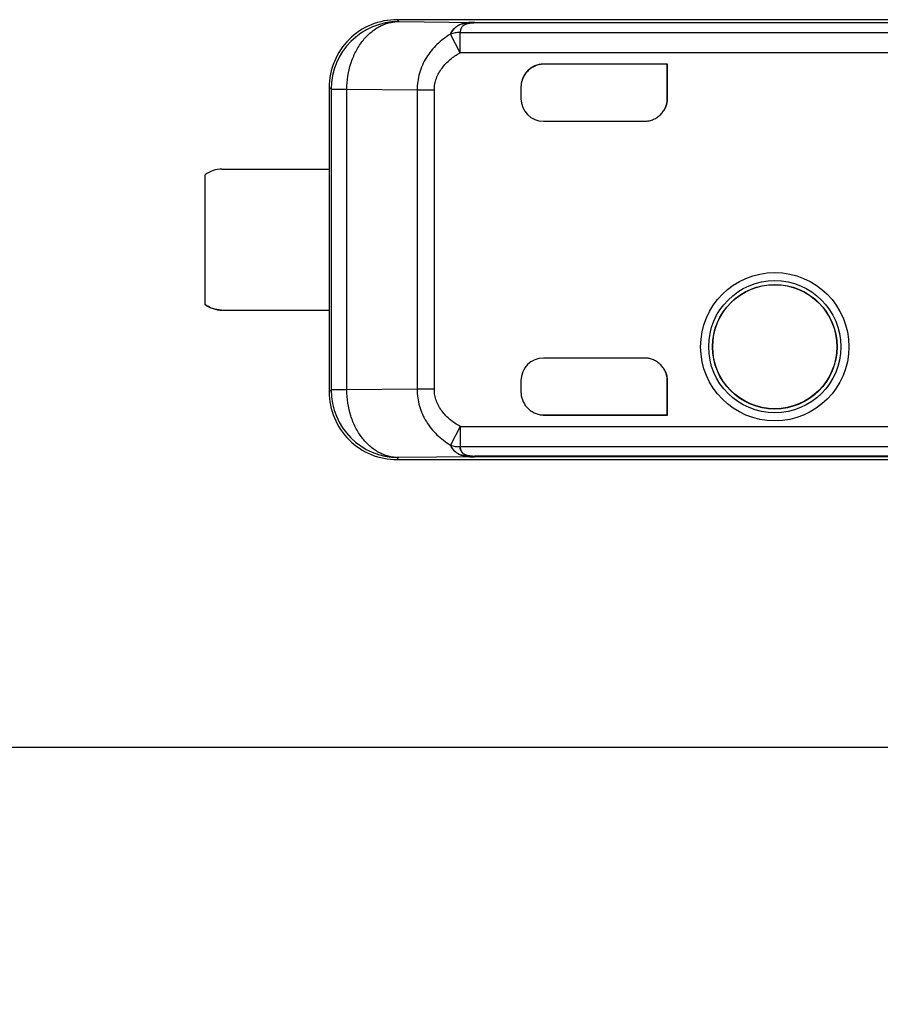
# Model space of a CAD drawing. Header units: millimetres. Extents: x 0 to 210, y 0 to 297.
# Tile 41 of 49: x 138.1 to 139.19, y 144.39 to 145.64. Entities that reach past the tile are written whole.
import ezdxf

# ---------------------------------------------------------------- set-up
doc = ezdxf.new("R2010")
doc.units = ezdxf.units.MM
doc.header["$LTSCALE"] = 19.36
doc.layers.get('0').update_dxf_attribs({"linetype": 'CONTINUOUS'})
doc.layers.add('Z_DIM_2D', color=7, linetype='CONTINUOUS')
doc.styles.add('TEXTSTYLE_3', font='helveticaneueltw1g-ltcn.otf')
doc.styles.add('TEXTSTYLE_4', font='gdt', dxfattribs={"width": 0.7})
doc.dimstyles.new('DIMSTYLE_6', dxfattribs={"dimtxt": 2.1, "dimasz": 3.5, "dimexe": 1.5, "dimexo": 0, "dimgap": 0.525, "dimtad": 1, "dimlfac": 7.000007, "dimdsep": 46, "dimtxsty": 'TEXTSTYLE_3', "dimblk": '_FILLED', "dimblk1": '_FILLED', "dimblk2": '_FILLED', "dimcen": 0.09, "dimclrt": 5, "dimazin": 2, "dimtol": 1, "dimtp": 0.1, "dimtm": 0.1, "dimtfac": 1, "dimtofl": 0, "dimtmove": 0, "dimatfit": 3, "dimldrblk": '_FILLED', "dimfxl": 0, "dimtolj": 1, "dimarcsym": 0})

# ---------------------------------------------------------------- blocks, each defined once
blk = doc.blocks.new('*D10')
at = {"layer": 'Z_DIM_2D', "color": 2, "linetype": 'Continuous', "transparency": 16777216}
for p, q in [((130.3249, 145.1151), (130.3249, 139.0615)), ((130.9392, 145.1151), (130.9392, 139.0615)), ((130.3249, 140.5615), (130.6321, 140.5615)), ((130.9392, 140.5615), (130.6321, 140.5615)), ((130.6321, 140.5615), (148.5756, 140.5615))]:
    blk.add_line(p, q, dxfattribs=at)
at = {"layer": 'Z_DIM_2D', "color": 5, "linetype": 'Continuous', "transparency": 16777216}
for s, height, style, p in [(' (12x)', 2.1, 'TEXTSTYLE_3', (142.6595, 141.0865)), ('4.3', 2.1, 'TEXTSTYLE_3', (134.9501, 141.0865)), ('`', 1.47, 'TEXTSTYLE_4', (138.4762, 141.4015)), ('0.1', 1.47, 'TEXTSTYLE_3', (140.1912, 141.4015)), ('n', 2.1, 'TEXTSTYLE_4', (132.1501, 141.0865))]:
    blk.add_text(s, height=height, dxfattribs=dict(at, style=style)).set_placement(p)
blk = doc.blocks.new('_FILLED')
at = {"color": 0, "linetype": 'ByBlock'}
blk.add_solid([(0, 0), (-1, 0.125), (-1, -0.125)], dxfattribs=at)
blk = doc.blocks.new('_NONE')

msp = doc.modelspace()

# ---------------------------------------------------------------- linework, layer by layer
at = {"color": 6, "linetype": 'Continuous'}
for p, q in [((139.9285, 145.6365), (138.5791, 145.6365)), ((138.5809, 145.6342), (138.5791, 145.6365)), ((138.9214, 145.5802), (138.7642, 145.5802)), ((138.921, 145.5801), (138.7642, 145.5801)), ((138.9214, 145.5802), (138.921, 145.5801)), ((138.921, 145.5365), (138.921, 145.5801)), ((138.9214, 145.5365), (138.9214, 145.5802)), ((138.4928, 145.5508), (138.4928, 145.4473)), ((138.7357, 145.5516), (138.7357, 145.5365)), ((138.7642, 145.508), (138.8928, 145.508)), ((138.3571, 145.4473), (138.4931, 145.4473)), ((138.4931, 145.2687), (138.4931, 145.4473)), ((138.3357, 145.2758), (138.3357, 145.4401)), ((138.3571, 145.2687), (138.4931, 145.2687)), ((138.4928, 145.2687), (138.4928, 145.1651)), ((138.8928, 145.208), (138.7642, 145.208)), ((138.7357, 145.1794), (138.7357, 145.1643)), ((138.921, 145.1358), (138.921, 145.1794)), ((138.9214, 145.1358), (138.9214, 145.1794)), ((138.7642, 145.1358), (138.9214, 145.1358)), ((138.921, 145.1358), (138.7642, 145.1358)), ((138.9214, 145.1358), (138.921, 145.1358)), ((138.5791, 145.0794), (139.9285, 145.0794))]:
    msp.add_line(p, q, dxfattribs=at)
at = {"color": 9, "linetype": 'Continuous'}
for p, q in [((138.5809, 145.6342), (138.6768, 145.6332)), ((138.6768, 145.6332), (140.0751, 145.6332)), ((138.6768, 145.6324), (138.6768, 145.6332)), ((138.6585, 145.6202), (139.7346, 145.6202)), ((138.6585, 145.5946), (138.6585, 145.6202)), ((140.0751, 145.6324), (138.6768, 145.6324)), ((138.6585, 145.5946), (138.6463, 145.6182)), ((139.7263, 145.5946), (138.6585, 145.5946)), ((138.7642, 145.5801), (138.7642, 145.5802)), ((138.4952, 145.5485), (138.4928, 145.5508)), ((138.4952, 145.5485), (138.5152, 145.5485)), ((138.4952, 145.5485), (138.4952, 145.1675)), ((138.5152, 145.5485), (138.6041, 145.5475)), ((138.5152, 145.1675), (138.5152, 145.5485)), ((138.6041, 145.5475), (138.626, 145.5475)), ((138.6041, 145.5475), (138.6041, 145.1684)), ((138.626, 145.1684), (138.626, 145.5475)), ((138.9214, 145.5365), (138.921, 145.5365)), ((138.921, 145.1794), (138.9214, 145.1794)), ((138.4928, 145.1651), (138.4952, 145.1675)), ((138.5152, 145.1675), (138.4952, 145.1675)), ((138.6041, 145.1684), (138.5152, 145.1675)), ((138.626, 145.1684), (138.6041, 145.1684)), ((138.7642, 145.1358), (138.7642, 145.1358)), ((138.6585, 145.1214), (138.6463, 145.0978)), ((138.6585, 145.1214), (139.7263, 145.1214)), ((138.6585, 145.1214), (138.6585, 145.0958)), ((138.6585, 145.0958), (139.7348, 145.0958)), ((138.5791, 145.0794), (138.5805, 145.0818)), ((138.6767, 145.0828), (138.5805, 145.0818)), ((140.0751, 145.0835), (138.6768, 145.0835)), ((138.6768, 145.0835), (138.6768, 145.0828)), ((140.0751, 145.0828), (138.6768, 145.0828))]:
    msp.add_line(p, q, dxfattribs=at)
at = {"color": 7, "linetype": 'Continuous'}
for p, q in [((138.6633, 145.6295), (138.665, 145.6303)), ((138.665, 145.6303), (138.6651, 145.6304)), ((138.6745, 145.6323), (138.6745, 145.6323)), ((138.6627, 145.0869), (138.6626, 145.0869)), ((138.6626, 145.0869), (138.6645, 145.0858)), ((138.6673, 145.0847), (138.6645, 145.0857)), ((62.2036, 144.7151), (141.2035, 144.7151))]:
    msp.add_line(p, q, dxfattribs=at)
at = {"color": 6, "linetype": 'Continuous'}
for radius in [0.0939, 0.0786]:
    msp.add_circle((139.0571, 145.2223), radius, dxfattribs=at)
at = {"color": 9, "linetype": 'Continuous'}
for radius in [0.0837, 0.0789]:
    msp.add_circle((139.0571, 145.2223), radius, dxfattribs=at)
at = {"color": 7, "linetype": 'Continuous'}
for centre, radius, start, end in [((138.5785, 145.5508), 0.0857, 89.6333, 180.0006), ((138.5786, 145.5595), 0.077, 89.6913, 90.2088), ((138.677, 145.547), 0.0862, 90.6729, 90.8914), ((138.677, 145.5458), 0.0874, 90.4588, 90.6729), ((138.677, 145.5443), 0.0889, 90.1623, 90.4586), ((138.6895, 145.617), 0.0312, 173.4029, 174.1771), ((138.6709, 145.6163), 0.0152, 112.2352, 112.8711), ((138.6711, 145.6159), 0.0157, 111.6196, 112.2352), ((138.6812, 145.5521), 0.0805, 93.1333, 94.7439), ((138.6806, 145.5621), 0.0704, 93.4838, 94.9445), ((138.6808, 145.5588), 0.0738, 93.3123, 93.4933), ((138.681, 145.555), 0.0775, 93.1387, 93.3123), ((138.6746, 145.6043), 0.0315, 153.1725, 153.9249), ((138.7642, 145.5516), 0.0286, 90.0005, 180), ((138.5672, 145.5508), 0.0744, 179.4787, 179.9973), ((138.8928, 145.5366), 0.0286, 359.4107, 359.9889), ((138.8928, 145.5365), 0.0286, 270, 270.5789), ((138.8928, 145.1794), 0.0286, 89.4218, 90), ((138.8928, 145.1794), 0.0286, 0.0111, 0.59), ((138.5785, 145.1651), 0.0857, 179.9994, 270.3668), ((138.7642, 145.1643), 0.0286, 180, 180.579), ((138.7642, 145.1643), 0.0286, 269.4213, 269.9995), ((138.6654, 145.1023), 0.0181, 241.2717, 241.9453), ((138.6645, 145.1006), 0.0162, 241.9477, 242.6465), ((138.6623, 145.0965), 0.0115, 242.546, 243.1954), ((138.6699, 145.0988), 0.0141, 247.338, 247.9592), ((138.6721, 145.1041), 0.02, 256.0233, 257.5275), ((138.5786, 145.1564), 0.077, 269.8114, 270.3137), ((138.68, 145.1429), 0.0595, 264.4375, 266.8422), ((138.6823, 145.1848), 0.1015, 265.458, 266.7202), ((138.683, 145.196), 0.1127, 266.7059, 266.8426)]:
    msp.add_arc(centre, radius, start, end, dxfattribs=at)
at = {"color": 9, "linetype": 'Continuous'}
for centre, radius, start, end in [((138.5809, 145.5484), 0.0857, 90.0098, 179.9947), ((138.6702, 145.6206), 0.0111, 117.1671, 117.4241)]:
    msp.add_arc(centre, radius, start, end, dxfattribs=at)
at = {"color": 6, "linetype": 'Continuous'}
for centre, radius, start, end in [((138.7642, 145.5515), 0.0286, 90.013, 101.09), ((138.7642, 145.5365), 0.0286, 180, 270), ((138.8924, 145.5365), 0.0286, 331.3027, 359.9998), ((138.8924, 145.5366), 0.0286, 270.7636, 282.072), ((138.3571, 145.4115), 0.0357, 90, 126.8699), ((138.3571, 145.3044), 0.0357, 233.1301, 270), ((138.7642, 145.1794), 0.0286, 90, 180), ((138.8924, 145.1793), 0.0286, 77.921, 89.2364), ((138.8924, 145.1794), 0.0286, 0.0002, 28.6973), ((138.5809, 145.1675), 0.0857, 180.0033, 269.7601), ((138.7642, 145.1645), 0.0286, 258.9113, 269.987)]:
    msp.add_arc(centre, radius, start, end, dxfattribs=at)
at = {"color": 9, "linetype": 'Continuous'}
for points, knots in [([(138.5152, 145.5485), (138.5153, 145.5595), (138.5178, 145.576), (138.5259, 145.5959), (138.5341, 145.609), (138.544, 145.6198), (138.5536, 145.6266), (138.5618, 145.6305), (138.5681, 145.6326), (138.5744, 145.6338), (138.5787, 145.6342), (138.5809, 145.6342)], [0, 0, 0, 0, 0.278105, 0.41247, 0.541298, 0.663797, 0.780084, 0.836313, 0.891506, 0.945957, 1, 1, 1, 1]), ([(138.6585, 145.6202), (138.6564, 145.6203), (138.6522, 145.62), (138.6482, 145.6189), (138.6463, 145.6182)], [0, 0, 0, 0, 0.504169, 1, 1, 1, 1]), ([(138.6744, 145.6323), (138.6735, 145.6322), (138.6717, 145.6321), (138.6685, 145.6317), (138.6664, 145.631), (138.6652, 145.6304)], [0, 0, 0, 0, 0.302053, 0.571842, 1, 1, 1, 1]), ([(138.6463, 145.6182), (138.6402, 145.6145), (138.6316, 145.6079), (138.6219, 145.5974), (138.6157, 145.5886), (138.6106, 145.5791), (138.6069, 145.5689), (138.6047, 145.5583), (138.6041, 145.5511), (138.6041, 145.5475)], [0, 0, 0, 0, 0.248368, 0.373124, 0.498105, 0.623302, 0.748709, 0.874303, 1, 1, 1, 1]), ([(138.626, 145.5475), (138.626, 145.55), (138.6265, 145.555), (138.6285, 145.5623), (138.6316, 145.5691), (138.6357, 145.5754), (138.6406, 145.5811), (138.6461, 145.5862), (138.6521, 145.5908), (138.6563, 145.5934), (138.6585, 145.5946)], [0, 0, 0, 0, 0.124953, 0.249906, 0.374875, 0.499867, 0.624881, 0.749913, 0.874955, 1, 1, 1, 1]), ([(138.6041, 145.1684), (138.6041, 145.1648), (138.6047, 145.1576), (138.6069, 145.147), (138.6106, 145.1369), (138.6157, 145.1273), (138.6219, 145.1185), (138.6316, 145.108), (138.6402, 145.1015), (138.6463, 145.0978)], [0, 0, 0, 0, 0.125696, 0.251287, 0.376693, 0.50189, 0.626876, 0.751638, 1, 1, 1, 1]), ([(138.6585, 145.1214), (138.6563, 145.1226), (138.652, 145.1252), (138.6461, 145.1297), (138.6406, 145.1348), (138.6357, 145.1405), (138.6316, 145.1468), (138.6285, 145.1537), (138.6265, 145.1609), (138.626, 145.1659), (138.626, 145.1684)], [0, 0, 0, 0, 0.125046, 0.250089, 0.37512, 0.500134, 0.625125, 0.750092, 0.875045, 1, 1, 1, 1]), ([(138.6463, 145.0978), (138.6482, 145.097), (138.6522, 145.0959), (138.6564, 145.0957), (138.6585, 145.0958)], [0, 0, 0, 0, 0.495831, 1, 1, 1, 1]), ([(138.6743, 145.0837), (138.673, 145.0837), (138.6706, 145.0839), (138.6683, 145.0844), (138.6673, 145.0847)], [0, 0, 0, 0, 0.544793, 1, 1, 1, 1])]:
    msp.add_open_spline(points, degree=3, knots=knots, dxfattribs=at)
at = {"color": 7, "linetype": 'Continuous'}
for points, knots in [([(138.6768, 145.6332), (138.6749, 145.6332), (138.6712, 145.633), (138.6667, 145.6325), (138.6634, 145.6318), (138.6611, 145.6313), (138.659, 145.6306), (138.6577, 145.63), (138.6571, 145.6297)], [0, 0, 0, 0, 0.282674, 0.5474, 0.67198, 0.790351, 0.900903, 1, 1, 1, 1]), ([(138.6571, 145.6297), (138.6582, 145.6303), (138.6609, 145.6313), (138.6653, 145.6323), (138.6703, 145.633), (138.6738, 145.6331), (138.6756, 145.6332)], [0, 0, 0, 0, 0.204743, 0.446159, 0.714357, 1, 1, 1, 1]), ([(138.6571, 145.6297), (138.6559, 145.6291), (138.6536, 145.6276), (138.6497, 145.6239), (138.6474, 145.6206), (138.6463, 145.6182)], [0, 0, 0, 0, 0.255574, 0.501885, 1, 1, 1, 1]), ([(138.6464, 145.6185), (138.6476, 145.6208), (138.6498, 145.6241), (138.6536, 145.6276), (138.6559, 145.6291), (138.6571, 145.6297)], [0, 0, 0, 0, 0.493653, 0.740424, 1, 1, 1, 1]), ([(138.665, 145.6303), (138.6638, 145.6298), (138.6623, 145.6289), (138.6608, 145.6273), (138.6597, 145.6256), (138.6589, 145.6232), (138.6586, 145.6212), (138.6585, 145.6202)], [0, 0, 0, 0, 0.290476, 0.411891, 0.526931, 0.755992, 1, 1, 1, 1]), ([(138.6745, 145.6323), (138.6727, 145.6321), (138.6696, 145.6317), (138.6666, 145.631), (138.6653, 145.6304)], [0, 0, 0, 0, 0.554401, 1, 1, 1, 1]), ([(138.7642, 145.5802), (138.7624, 145.5802), (138.7587, 145.5798), (138.7534, 145.578), (138.7485, 145.5752), (138.7442, 145.5716), (138.7406, 145.5673), (138.7379, 145.5625), (138.7361, 145.5572), (138.7357, 145.5535), (138.7357, 145.5516)], [0, 0, 0, 0, 0.124952, 0.249942, 0.374963, 0.5, 0.625037, 0.750058, 0.875048, 1, 1, 1, 1]), ([(138.8928, 145.508), (138.8946, 145.508), (138.8984, 145.5084), (138.9037, 145.5102), (138.9085, 145.5129), (138.9128, 145.5165), (138.9164, 145.5208), (138.9192, 145.5257), (138.9209, 145.531), (138.9214, 145.5347), (138.9214, 145.5365)], [0, 0, 0, 0, 0.124952, 0.249942, 0.374963, 0.5, 0.625037, 0.750058, 0.875048, 1, 1, 1, 1]), ([(138.3565, 145.2687), (138.3546, 145.2687), (138.3508, 145.2691), (138.3453, 145.2705), (138.3403, 145.2727), (138.3373, 145.2746), (138.336, 145.2756)], [0, 0, 0, 0, 0.263773, 0.520637, 0.766274, 1, 1, 1, 1]), ([(138.9214, 145.1794), (138.9214, 145.1813), (138.9209, 145.185), (138.9192, 145.1903), (138.9164, 145.1951), (138.9128, 145.1994), (138.9085, 145.203), (138.9037, 145.2058), (138.8984, 145.2076), (138.8946, 145.208), (138.8928, 145.208)], [0, 0, 0, 0, 0.124952, 0.249942, 0.374963, 0.5, 0.625037, 0.750058, 0.875048, 1, 1, 1, 1]), ([(138.7357, 145.1643), (138.7357, 145.1625), (138.7361, 145.1588), (138.7379, 145.1535), (138.7406, 145.1486), (138.7442, 145.1443), (138.7485, 145.1407), (138.7534, 145.138), (138.7587, 145.1362), (138.7624, 145.1358), (138.7642, 145.1358)], [0, 0, 0, 0, 0.124952, 0.249942, 0.374963, 0.5, 0.625037, 0.750058, 0.875048, 1, 1, 1, 1]), ([(138.6463, 145.0978), (138.6474, 145.0954), (138.6496, 145.092), (138.6535, 145.0884), (138.6558, 145.0869), (138.657, 145.0863)], [0, 0, 0, 0, 0.493688, 0.74053, 1, 1, 1, 1]), ([(138.6567, 145.0865), (138.6555, 145.0871), (138.6512, 145.09), (138.6479, 145.0943), (138.6463, 145.0978)], [0, 0, 0, 0, 0.255292, 1, 1, 1, 1]), ([(138.657, 145.0863), (138.6582, 145.0857), (138.6611, 145.0846), (138.6658, 145.0835), (138.6711, 145.0829), (138.6748, 145.0828), (138.6768, 145.0828)], [0, 0, 0, 0, 0.203707, 0.445047, 0.713798, 1, 1, 1, 1]), ([(138.676, 145.0828), (138.6742, 145.0828), (138.6707, 145.083), (138.6656, 145.0836), (138.6617, 145.0845), (138.659, 145.0854), (138.6577, 145.0859), (138.6571, 145.0862)], [0, 0, 0, 0, 0.282303, 0.54662, 0.789264, 0.900001, 1, 1, 1, 1]), ([(138.6585, 145.0958), (138.6585, 145.0955), (138.6586, 145.095), (138.6588, 145.0939), (138.6591, 145.0926), (138.6597, 145.0911), (138.6601, 145.0902), (138.6603, 145.0898)], [0, 0, 0, 0, 0.132204, 0.262108, 0.515194, 0.760173, 1, 1, 1, 1]), ([(138.6602, 145.0897), (138.6599, 145.0901), (138.6594, 145.091), (138.659, 145.0923), (138.6587, 145.0933), (138.6586, 145.0941), (138.6586, 145.0948), (138.6585, 145.0954), (138.6585, 145.0956), (138.6585, 145.0958)], [0, 0, 0, 0, 0.244685, 0.489716, 0.613857, 0.739855, 0.868354, 0.933739, 1, 1, 1, 1]), ([(138.6626, 145.0869), (138.6624, 145.0871), (138.6615, 145.0879), (138.6607, 145.0889), (138.6602, 145.0897)], [0, 0, 0, 0, 0.256907, 1, 1, 1, 1]), ([(138.6603, 145.0898), (138.6605, 145.0895), (138.6608, 145.089), (138.6614, 145.0883), (138.6618, 145.0877), (138.6623, 145.0872), (138.6625, 145.087), (138.6626, 145.0869)], [0, 0, 0, 0, 0.247184, 0.496546, 0.746037, 0.871481, 1, 1, 1, 1]), ([(138.6645, 145.0857), (138.6644, 145.0857), (138.6642, 145.0858), (138.6639, 145.0859), (138.6637, 145.0861), (138.6634, 145.0863), (138.663, 145.0865), (138.6628, 145.0867), (138.6627, 145.0869)], [0, 0, 0, 0, 0.142566, 0.288012, 0.425845, 0.549726, 0.77832, 1, 1, 1, 1]), ([(138.6647, 145.0857), (138.6653, 145.0855), (138.6667, 145.085), (138.6699, 145.0843), (138.6725, 145.0839), (138.6743, 145.0837)], [0, 0, 0, 0, 0.21198, 0.45114, 1, 1, 1, 1]), ([(138.6743, 145.0837), (138.6731, 145.0838), (138.6709, 145.084), (138.6688, 145.0844), (138.6678, 145.0846)], [0, 0, 0, 0, 0.526345, 1, 1, 1, 1])]:
    msp.add_open_spline(points, degree=3, knots=knots, dxfattribs=at)
at = {"color": 9, "linetype": 'Continuous'}
msp.add_open_spline([(138.6745, 145.6323), (138.6745, 145.6323), (138.6745, 145.6323), (138.6744, 145.6323)], degree=3, dxfattribs=at)
at = {"color": 6, "linetype": 'Continuous'}
msp.add_open_spline([(138.5805, 145.0818), (138.5784, 145.0818), (138.5741, 145.0821), (138.5677, 145.0834), (138.5615, 145.0855), (138.5534, 145.0894), (138.5438, 145.0962), (138.5339, 145.107), (138.5258, 145.12), (138.5177, 145.14), (138.5152, 145.1565), (138.5152, 145.1675)], degree=3, knots=[0, 0, 0, 0, 0.05396, 0.108336, 0.163463, 0.219636, 0.335843, 0.45831, 0.587157, 0.721594, 1, 1, 1, 1], dxfattribs=at)

# ---------------------------------------------------------------- dimensions: what is measured, and where the dimension line sits
at = {"layer": 'Z_DIM_2D', "color": 2, "linetype": 'Continuous'}
dim = msp.add_linear_dim(base=(130.9392, 140.5615), p1=(130.3249, 145.1151), p2=(130.9392, 145.1151), text='%%c<> (12x)', dimstyle='DIMSTYLE_6', override={"dimblk1": 'NONE', "dimblk2": 'NONE', "dimsah": 1}, dxfattribs=at)
dim.commit()
dim.dimension.update_dxf_attribs({"geometry": '*D10', "text_midpoint": (140.3628, 140.5615), "dimtype": 160})

doc.saveas('drawing.dxf')
